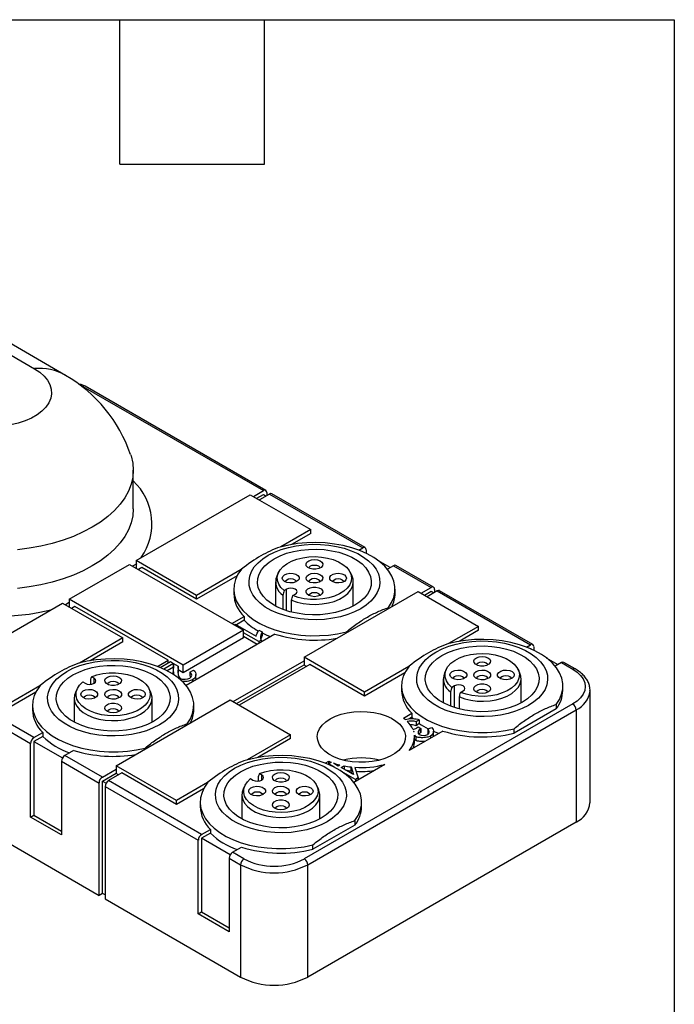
# Model space of a CAD drawing. Header units: millimetres. Extents: x 13 to 546, y 13 to 419.
# Tile 5 of 5: x 477 to 546, y 315 to 419. Entities that reach past the tile are written whole.
import ezdxf

# ---------------------------------------------------------------- set-up
doc = ezdxf.new("R2010")
doc.units = ezdxf.units.MM
doc.header["$LTSCALE"] = 2
doc.linetypes.add('SLD-Solid', pattern=[0])
doc.layers.add('TEXT', color=140, linetype='SLD-Solid', lineweight=25)

msp = doc.modelspace()

# ---------------------------------------------------------------- linework, layer by layer
for p, q in [((469.5, 387.6), (478.67, 382.31)), ((481.95, 381.61), (472.79, 386.9)), ((483.78, 380.44), (502.8, 369.46)), ((503.05, 369.49), (484.03, 380.47)), ((489.07, 367.54), (489.07, 371.63)), ((489.4, 362.09), (501.42, 369.03)), ((501.42, 369.03), (507.79, 365.36)), ((501.74, 368.85), (502.8, 369.46)), ((502.09, 368.65), (502.8, 369.05)), ((503.44, 369.09), (502.38, 368.48)), ((502.8, 369.05), (503.08, 368.89)), ((503.15, 369.26), (503.15, 368.93)), ((503.44, 369.09), (513.27, 363.42)), ((513.52, 363.45), (503.69, 369.12)), ((507.79, 365.36), (504.62, 363.53)), ((507.79, 364.95), (507.79, 365.36)), ((507.79, 364.95), (505.75, 363.78)), ((512.84, 363.18), (513.27, 363.42)), ((513.27, 363.01), (513.26, 363.01)), ((513.33, 362.98), (513.27, 363.01)), ((513.62, 363.22), (513.62, 362.84)), ((482.33, 358.01), (488.69, 361.69)), ((488.69, 361.69), (500.71, 354.75)), ((489.45, 361.75), (488.99, 361.51)), ((489.37, 361.3), (489.4, 361.32)), ((495.76, 358.42), (489.4, 362.09)), ((489.4, 362.09), (489.4, 361.28)), ((490, 361.34), (489.65, 361.14)), ((495.76, 358.01), (490, 361.34)), ((516.16, 361.34), (514.93, 362.05)), ((516.52, 361.54), (515.86, 361.17)), ((516.52, 361.54), (520.48, 359.26)), ((520.73, 359.28), (516.77, 361.57)), ((500.45, 361.13), (495.76, 358.42)), ((500.03, 360.47), (495.76, 358.01)), ((504.39, 360.82), (504.21, 360.44)), ((512.14, 360.44), (511.96, 360.82)), ((504.07, 359.83), (504.07, 357.3)), ((512.27, 357.3), (512.27, 359.83)), ((519.42, 358.64), (520.48, 359.26)), ((495.76, 358.01), (495.76, 358.42)), ((499.67, 359.07), (499.67, 358.6)), ((504.85, 358.44), (504.85, 356.94)), ((505.24, 359.07), (504.98, 358.93)), ((505.24, 356.81), (505.24, 359.07)), ((505.9, 358.39), (506.16, 358.54)), ((507.08, 351.89), (519.1, 358.83)), ((516.67, 358.6), (516.67, 359.07)), ((519.1, 358.83), (525.46, 355.15)), ((519.77, 358.44), (520.48, 358.85)), ((521.11, 358.89), (520.05, 358.28)), ((520.48, 358.85), (520.76, 358.69)), ((520.83, 359.05), (520.83, 358.73)), ((521.11, 358.89), (530.94, 353.22)), ((531.19, 353.24), (521.36, 358.91)), ((469.6, 350.66), (481.62, 357.6)), ((481.62, 357.6), (487.99, 353.93)), ((482.33, 357.67), (481.93, 357.43)), ((482.29, 357.22), (482.33, 357.24)), ((494.35, 351.07), (482.33, 358.01)), ((482.33, 358.01), (482.33, 357.2)), ((482.93, 357.26), (482.58, 357.05)), ((492.76, 351.58), (482.93, 357.26)), ((505.77, 356.66), (505.77, 357.91)), ((515.98, 357.13), (515.98, 357.03)), ((499.48, 355.46), (500.76, 356.2)), ((500.76, 356.2), (500.76, 355.79)), ((499.71, 355.32), (499.83, 355.39)), ((499.83, 355.39), (502.04, 354.11)), ((500.76, 355.79), (499.95, 355.32)), ((525.46, 355.15), (522.3, 353.33)), ((525.46, 354.75), (525.46, 355.15)), ((487.99, 353.93), (483.4, 351.29)), ((487.99, 353.52), (487.99, 353.93)), ((500.71, 354.75), (494.35, 351.07)), ((500.71, 353.93), (494.35, 350.26)), ((504.01, 354.32), (494.65, 348.92)), ((500.71, 353.93), (500.71, 354.75)), ((502.32, 353.55), (500.71, 354.48)), ((502.15, 353.25), (500.71, 354.07)), ((502.32, 354.76), (502.65, 354.56)), ((502.65, 354.56), (502.65, 354.15)), ((511.54, 354.47), (511.54, 354.57)), ((525.46, 354.75), (523.43, 353.57)), ((487.99, 353.52), (484.54, 351.53)), ((502.55, 353.68), (502.32, 353.55)), ((502.32, 353.55), (502.32, 353.35)), ((502.55, 353.68), (502.55, 353.48)), ((530.52, 352.97), (530.94, 353.22)), ((531.3, 353.01), (531.3, 352.64)), ((513.44, 348.22), (507.08, 351.89)), ((507.08, 351.89), (507.08, 351.07)), ((530.94, 352.81), (530.93, 352.8)), ((530.94, 352.81), (531, 352.77)), ((532.61, 351.84), (533.84, 351.13)), ((491.63, 350.93), (492.76, 351.58)), ((491.91, 350.82), (493, 351.45)), ((493.33, 351.25), (492.29, 350.65)), ((493.33, 350.85), (492.67, 350.46)), ((492.76, 351.31), (492.76, 351.58)), ((493, 351.45), (493.33, 351.25)), ((493.33, 351.25), (493.82, 350.97)), ((493.33, 351.25), (493.33, 350.85)), ((493.33, 350.84), (493.33, 351.25)), ((493.33, 350.84), (493.33, 350.85)), ((493.82, 350.96), (493.82, 350.56)), ((494.35, 350.26), (494.35, 351.07)), ((499.62, 347.22), (507.08, 351.52)), ((499.97, 347.01), (507.08, 351.11)), ((507.68, 351.13), (500.25, 346.85)), ((507.33, 350.93), (507.08, 351.07)), ((513.44, 347.81), (507.68, 351.13)), ((518.13, 350.92), (513.44, 348.22)), ((534.2, 351.34), (533.54, 350.96)), ((534.2, 351.34), (535.4, 350.64)), ((535.65, 350.67), (534.45, 351.36)), ((484.95, 349.69), (484.69, 349.83)), ((493.31, 350.35), (493.31, 350.09)), ((493.8, 350.7), (493.8, 350.3)), ((494.35, 350.26), (493.82, 350.56)), ((495.04, 350.34), (495.44, 350.52)), ((495.04, 350.34), (495.04, 349.93)), ((495.68, 349.66), (495.68, 350.07)), ((517.7, 350.27), (513.44, 347.81)), ((522.07, 350.61), (521.89, 350.23)), ((529.81, 350.23), (529.64, 350.61)), ((478.62, 343.42), (468.79, 349.09)), ((479.24, 348.88), (475.97, 346.99)), ((483.77, 349.3), (484.03, 349.15)), ((484.56, 349.5), (484.56, 349.05)), ((484.95, 349.15), (484.95, 349.69)), ((494.7, 348.95), (494.59, 348.94)), ((495.34, 349.52), (495.34, 349.32)), ((517.35, 348.87), (517.35, 348.4)), ((521.75, 349.62), (521.75, 347.09)), ((522.92, 348.87), (522.66, 348.72)), ((522.92, 346.6), (522.92, 348.87)), ((529.95, 347.09), (529.95, 349.62)), ((534.35, 348.4), (534.35, 348.87)), ((468.43, 348.48), (478.26, 342.81)), ((478.81, 348.23), (475.97, 346.58)), ((483.17, 348.57), (483, 348.19)), ((490.92, 348.19), (490.75, 348.57)), ((513.44, 347.81), (513.44, 348.22)), ((522.53, 348.24), (522.53, 346.74)), ((523.45, 346.45), (523.45, 347.71)), ((523.58, 348.19), (523.84, 348.34)), ((537.21, 348.34), (537.22, 348.4)), ((537.22, 336.56), (537.22, 348.4)), ((478.46, 346.83), (478.46, 346.36)), ((482.86, 347.58), (482.86, 345.05)), ((487.28, 340.46), (499.3, 347.4)), ((491.06, 345.05), (491.06, 347.58)), ((495.46, 346.36), (495.46, 346.83)), ((499.3, 347.4), (505.66, 343.73)), ((535.4, 346.97), (507.11, 330.64)), ((533.66, 346.93), (533.66, 346.45)), ((507.47, 330.03), (535.75, 346.36)), ((517.55, 345.48), (518.44, 346)), ((518.44, 346), (518.44, 345.59)), ((533.66, 346.45), (529.22, 343.89)), ((535.75, 346.36), (535.75, 334.52)), ((494.77, 344.88), (494.77, 344.78)), ((518.44, 345.59), (518.12, 345.41)), ((518.61, 345.42), (518.44, 345.59)), ((519.22, 345.31), (518.91, 345.08)), ((518.91, 345.08), (518.91, 344.67)), ((519.22, 344.9), (518.91, 344.67)), ((519.22, 345.31), (519.22, 344.9)), ((478.62, 343.42), (479.55, 343.96)), ((479.55, 343.55), (478.62, 343.01)), ((479.55, 343.96), (479.55, 343.55)), ((505.66, 343.73), (501.08, 341.08)), ((505.66, 343.32), (505.66, 343.73)), ((521.69, 344.12), (518.15, 342.08)), ((518.86, 343.53), (518.86, 343.13)), ((519.12, 344.57), (519.39, 344.37)), ((519.33, 344.34), (519.33, 343.93)), ((519.39, 344.37), (519.39, 343.96)), ((520.13, 344.34), (520.54, 344.5)), ((520.13, 344.34), (520.13, 343.93)), ((520.2, 343.84), (520.13, 343.93)), ((520.42, 343.59), (520.42, 343.38)), ((520.72, 343.69), (520.72, 344.1)), ((529.22, 343.89), (529.22, 344.36)), ((478.26, 335.05), (478.26, 342.81)), ((478.62, 343.01), (478.62, 335.25)), ((478.62, 343.01), (481.62, 341.28)), ((505.66, 343.32), (502.22, 341.33)), ((518.72, 343.09), (518.72, 343.5)), ((482.8, 342.08), (481.87, 341.54)), ((485.83, 339.26), (481.87, 341.54)), ((490.33, 342.22), (490.33, 342.32)), ((481.52, 340.93), (485.48, 338.64)), ((481.52, 340.93), (481.52, 333.17)), ((493.64, 336.79), (487.28, 340.46)), ((487.28, 340.46), (487.28, 339.64)), ((509.31, 340.72), (509.69, 340.95)), ((509.66, 340.65), (509.98, 340.83)), ((510.24, 340.32), (509.66, 340.65)), ((509.66, 340.65), (509.66, 340.58)), ((509.69, 340.66), (509.69, 340.95)), ((510.17, 340.75), (510.69, 340.46)), ((510.69, 340.46), (510.85, 340.55)), ((511.01, 340.27), (511.3, 340.44)), ((511.3, 340.44), (511.3, 340.1)), ((515.59, 340.6), (512.33, 338.71)), ((485.83, 339.26), (487.28, 340.09)), ((485.83, 338.85), (487.28, 339.68)), ((487.88, 339.7), (486.47, 338.89)), ((487.53, 339.5), (487.28, 339.64)), ((493.64, 336.38), (487.88, 339.7)), ((502.62, 339.48), (502.37, 339.63)), ((502.62, 338.95), (502.62, 339.48)), ((512.28, 339.53), (511.01, 340.27)), ((512.49, 339.01), (511.03, 339.86)), ((512.04, 340.33), (512.28, 339.53)), ((512.04, 339.92), (512.04, 340.33)), ((512.13, 339.62), (512.04, 339.92)), ((512.44, 340.29), (512.78, 339.18)), ((485.48, 326.8), (485.48, 338.64)), ((485.83, 327.01), (485.83, 338.85)), ((485.83, 338.85), (486.22, 338.62)), ((496.29, 333.21), (486.47, 338.89)), ((496.92, 338.68), (493.64, 336.79)), ((500.85, 338.37), (500.68, 337.99)), ((501.45, 339.1), (501.7, 338.95)), ((502.24, 339.3), (502.24, 338.84)), ((508.6, 337.99), (508.42, 338.37)), ((512.78, 339.18), (512.49, 339.01)), ((512.49, 339.01), (512.49, 338.81)), ((512.78, 339.18), (512.78, 338.97)), ((486.11, 338.28), (486.11, 326.44)), ((486.11, 338.28), (495.94, 332.6)), ((496.49, 338.02), (493.64, 336.38)), ((500.54, 337.38), (500.54, 334.85)), ((508.74, 334.85), (508.74, 337.38)), ((468.43, 336.64), (485.48, 326.8)), ((493.64, 336.38), (493.64, 336.79)), ((496.14, 336.62), (496.14, 336.15)), ((513.14, 336.15), (513.14, 336.62)), ((478.26, 335.05), (478.62, 335.25)), ((478.62, 335.25), (481.52, 333.58)), ((481.52, 333.17), (478.26, 335.05)), ((535.75, 334.52), (507.47, 318.19)), ((512.44, 334.21), (508.01, 331.65)), ((512.44, 334.68), (512.44, 334.21)), ((496.29, 333.21), (497.23, 333.75)), ((497.23, 333.34), (496.29, 332.81)), ((497.23, 333.75), (497.23, 333.34)), ((495.94, 324.84), (495.94, 332.6)), ((499.3, 331.07), (496.29, 332.81)), ((496.29, 332.81), (496.29, 325.05)), ((508.01, 331.65), (508.01, 332.12)), ((499.55, 331.34), (500.48, 331.87)), ((500.75, 330.64), (499.55, 331.34)), ((499.19, 330.72), (500.4, 330.03)), ((499.19, 330.72), (499.19, 322.97)), ((500.4, 330.03), (500.4, 318.19)), ((507.47, 318.19), (507.47, 330.03)), ((485.83, 327.01), (485.48, 326.8)), ((486.11, 326.84), (485.83, 327.01)), ((486.11, 326.44), (500.4, 318.19)), ((495.94, 324.84), (496.29, 325.05)), ((496.29, 325.05), (499.19, 323.37)), ((499.19, 322.97), (495.94, 324.84))]:
    msp.add_line(p, q)
at = {"flags": 128}
for points in [[(478.67, 382.31), (479.22, 381.94), (479.68, 381.54), (480.05, 381.1), (480.3, 380.64), (480.44, 380.16), (480.47, 379.67), (480.39, 379.19), (480.19, 378.71), (479.88, 378.26), (479.46, 377.84), (478.96, 377.45), (478.36, 377.11), (477.69, 376.81), (476.95, 376.57), (476.17, 376.4), (475.35, 376.28), (474.51, 376.23), (473.67, 376.25), (472.84, 376.33), (472.04, 376.48), (471.28, 376.69), (470.57, 376.95), (469.94, 377.27)], [(483.57, 380.54), (483.63, 380.51), (483.78, 380.44)], [(488.8, 373.26), (488.85, 373.11), (489.02, 372.37), (489.07, 371.63), (489.02, 370.88), (488.85, 370.15), (488.57, 369.42), (488.18, 368.71), (487.69, 368.02), (487.09, 367.36), (486.4, 366.74), (485.62, 366.15), (484.75, 365.6), (483.8, 365.1), (482.77, 364.64), (481.69, 364.24), (480.54, 363.9), (479.35, 363.62), (478.13, 363.39), (476.87, 363.23)], [(489.07, 367.54), (489.02, 366.8), (488.85, 366.06), (488.57, 365.34), (488.18, 364.63), (487.69, 363.94), (487.09, 363.28), (486.4, 362.65), (485.62, 362.06), (484.75, 361.52), (483.8, 361.01), (482.77, 360.56), (481.69, 360.16), (480.54, 359.82), (479.35, 359.53), (478.13, 359.31), (476.87, 359.15)], [(503.3, 362.65), (503.95, 362.98), (504.66, 363.26), (505.43, 363.48), (506.25, 363.65), (507.09, 363.76), (507.96, 363.81), (508.82, 363.79), (509.68, 363.72), (510.51, 363.58), (511.31, 363.38), (512.05, 363.12), (512.74, 362.82), (513.35, 362.46), (513.88, 362.07), (514.32, 361.64), (514.67, 361.18), (514.91, 360.7), (515.04, 360.2), (515.07, 359.7), (514.99, 359.21), (514.8, 358.72), (514.51, 358.25), (514.11, 357.8), (513.63, 357.39), (513.05, 357.01), (512.4, 356.68), (511.69, 356.4), (510.91, 356.17), (510.1, 356), (509.25, 355.89), (508.39, 355.85), (507.52, 355.86), (506.67, 355.94), (505.84, 356.08), (505.04, 356.28), (504.3, 356.53), (503.61, 356.84), (503, 357.19), (502.47, 357.59), (502.03, 358.02), (501.68, 358.48), (501.44, 358.96), (501.3, 359.45), (501.28, 359.95), (501.36, 360.45), (501.55, 360.94), (501.84, 361.41), (502.24, 361.86), (502.72, 362.27), (503.3, 362.65)], [(512.42, 357.38), (511.8, 357.07), (511.11, 356.81), (510.38, 356.61), (509.59, 356.46), (508.79, 356.38), (507.97, 356.37), (507.15, 356.42), (506.36, 356.53), (505.6, 356.7), (504.88, 356.93), (504.23, 357.22), (503.65, 357.55), (503.16, 357.93), (502.76, 358.34), (502.46, 358.78), (502.26, 359.24), (502.18, 359.71), (502.21, 360.18), (502.34, 360.65), (502.59, 361.1), (502.94, 361.53), (503.39, 361.92), (503.93, 362.28), (504.55, 362.59), (505.23, 362.85), (505.97, 363.05), (506.75, 363.19), (507.56, 363.27), (508.38, 363.29), (509.19, 363.24), (509.99, 363.13), (510.75, 362.96), (511.46, 362.73), (512.12, 362.44), (512.7, 362.11), (513.19, 361.73), (513.59, 361.32), (513.89, 360.88), (514.09, 360.42), (514.17, 359.95), (514.14, 359.47), (514, 359.01), (513.76, 358.56), (513.4, 358.13), (512.96, 357.74), (512.42, 357.38)], [(515.98, 357.13), (516.31, 357.66), (516.54, 358.21), (516.66, 358.77), (516.66, 359.34), (516.55, 359.9), (516.33, 360.45), (516.01, 360.98), (515.58, 361.49), (515.05, 361.96), (514.43, 362.4), (513.72, 362.79), (512.95, 363.14), (512.11, 363.43), (511.21, 363.66), (510.28, 363.83), (509.32, 363.94), (508.34, 363.98), (507.37, 363.96), (506.4, 363.87), (505.46, 363.72), (504.55, 363.51)], [(504.98, 358.93), (504.64, 359.26), (504.41, 359.61), (504.28, 359.99), (504.26, 360.38), (504.36, 360.76), (504.57, 361.12), (504.88, 361.46), (505.28, 361.76), (505.77, 362.02), (506.33, 362.23), (506.94, 362.38), (507.59, 362.47), (508.25, 362.5), (508.92, 362.46), (509.56, 362.35), (510.16, 362.19), (510.7, 361.97), (511.17, 361.69), (511.55, 361.38), (511.84, 361.03), (512.02, 360.67), (512.09, 360.28), (512.05, 359.9), (511.89, 359.53), (511.63, 359.17), (511.27, 358.85), (510.82, 358.57), (510.29, 358.33), (509.7, 358.16), (509.07, 358.04), (508.41, 357.98), (507.75, 357.99), (507.1, 358.06), (506.47, 358.2), (505.9, 358.39)], [(508.17, 362.19), (508.5, 362.16), (508.77, 362.06), (508.97, 361.91), (509.06, 361.73), (509.03, 361.54), (508.88, 361.37), (508.64, 361.24), (508.34, 361.18), (508.01, 361.18), (507.71, 361.24), (507.47, 361.37), (507.32, 361.54), (507.29, 361.73), (507.38, 361.91), (507.58, 362.06), (507.85, 362.16), (508.17, 362.19)], [(507.58, 361.3), (507.62, 361.4), (507.75, 361.52), (507.94, 361.59), (508.17, 361.62)], [(508.17, 361.62), (508.4, 361.59), (508.6, 361.52), (508.73, 361.4), (508.77, 361.3)], [(500.49, 361.17), (500.12, 360.64), (499.86, 360.1), (499.71, 359.54), (499.68, 358.98), (499.75, 358.41), (499.94, 357.86), (500.24, 357.32), (500.64, 356.81), (501.14, 356.32), (501.73, 355.87), (502.41, 355.47), (503.17, 355.11), (503.99, 354.8), (504.87, 354.55), (505.8, 354.36), (506.75, 354.24), (507.72, 354.17), (508.7, 354.18), (509.67, 354.24), (510.62, 354.38), (511.54, 354.57)], [(504.79, 360.24), (504.85, 360.42), (505.02, 360.58), (505.28, 360.7), (505.59, 360.75), (505.92, 360.73), (506.21, 360.65), (506.43, 360.51), (506.55, 360.33), (506.55, 360.14), (506.43, 359.97), (506.21, 359.83), (505.92, 359.74), (505.59, 359.73), (505.28, 359.78), (505.02, 359.89), (504.85, 360.05), (504.79, 360.24)], [(505.08, 359.86), (505.12, 359.96), (505.25, 360.07), (505.44, 360.15), (505.67, 360.18), (505.9, 360.15), (506.1, 360.07), (506.23, 359.96), (506.27, 359.86)], [(505.77, 357.91), (506.35, 357.71), (506.98, 357.56), (507.65, 357.48), (508.32, 357.46), (509, 357.51), (509.65, 357.62), (510.26, 357.79), (510.81, 358.02), (511.29, 358.29), (511.69, 358.61), (511.99, 358.96), (512.19, 359.34), (512.27, 359.73), (512.24, 360.12), (512.14, 360.44)], [(507.55, 360.6), (507.82, 360.71), (508.13, 360.75), (508.46, 360.72), (508.74, 360.63), (508.95, 360.49), (509.05, 360.31), (509.04, 360.12), (508.91, 359.95), (508.68, 359.81), (508.38, 359.74), (508.05, 359.73), (507.74, 359.79), (507.49, 359.91), (507.33, 360.07), (507.29, 360.26), (507.36, 360.44), (507.55, 360.6)], [(508.77, 359.86), (508.73, 359.96), (508.6, 360.07), (508.4, 360.15), (508.17, 360.18), (507.94, 360.15), (507.75, 360.07)], [(511.56, 360.24), (511.5, 360.05), (511.33, 359.89), (511.07, 359.78), (510.76, 359.73), (510.43, 359.74), (510.14, 359.83), (509.92, 359.97), (509.8, 360.14), (509.8, 360.33), (509.92, 360.51), (510.14, 360.65), (510.43, 360.73), (510.76, 360.75), (511.07, 360.7), (511.33, 360.58), (511.5, 360.42), (511.56, 360.24)], [(510.08, 359.86), (510.12, 359.96), (510.25, 360.07), (510.44, 360.15), (510.67, 360.18), (510.9, 360.15), (511.1, 360.07), (511.23, 359.96), (511.27, 359.86)], [(506.16, 358.54), (506.3, 358.66), (506.35, 358.81), (506.3, 358.95), (506.16, 359.07), (505.95, 359.16), (505.7, 359.18), (505.45, 359.16), (505.24, 359.07)], [(508.17, 358.28), (507.85, 358.32), (507.58, 358.41), (507.38, 358.57), (507.29, 358.75), (507.32, 358.93), (507.47, 359.1), (507.71, 359.23), (508.01, 359.3), (508.34, 359.3), (508.64, 359.23), (508.88, 359.1), (509.03, 358.93), (509.06, 358.75), (508.97, 358.57), (508.77, 358.41), (508.5, 358.32), (508.17, 358.28)], [(507.75, 360.07), (507.62, 359.96), (507.58, 359.86)], [(507.58, 358.41), (507.62, 358.52), (507.75, 358.63), (507.94, 358.71), (508.17, 358.73), (508.4, 358.71), (508.6, 358.63), (508.73, 358.52), (508.77, 358.41)], [(520.97, 352.44), (521.62, 352.77), (522.34, 353.05), (523.11, 353.28), (523.93, 353.45), (524.77, 353.56), (525.64, 353.61), (526.5, 353.59), (527.36, 353.51), (528.19, 353.37), (528.98, 353.17), (529.73, 352.92), (530.41, 352.61), (531.03, 352.26), (531.56, 351.86), (532, 351.43), (532.34, 350.97), (532.59, 350.49), (532.72, 350), (532.75, 349.5), (532.67, 349), (532.48, 348.51), (532.18, 348.04), (531.79, 347.6), (531.3, 347.18), (530.73, 346.81), (530.08, 346.48), (529.36, 346.2), (528.59, 345.97), (527.78, 345.8), (526.93, 345.69), (526.07, 345.64), (525.2, 345.66), (524.35, 345.74), (523.51, 345.88), (522.72, 346.07), (521.97, 346.33), (521.29, 346.64), (520.68, 346.99), (520.15, 347.38), (519.7, 347.82), (519.36, 348.27), (519.12, 348.75), (518.98, 349.25), (518.96, 349.75), (519.04, 350.25), (519.23, 350.74), (519.52, 351.21), (519.91, 351.65), (520.4, 352.07), (520.97, 352.44)], [(530.09, 347.17), (529.48, 346.86), (528.79, 346.6), (528.05, 346.4), (527.27, 346.26), (526.47, 346.18), (525.65, 346.16), (524.83, 346.21), (524.04, 346.32), (523.28, 346.5), (522.56, 346.73), (521.91, 347.01), (521.33, 347.35), (520.83, 347.72), (520.43, 348.14), (520.13, 348.58), (519.94, 349.04), (519.86, 349.51), (519.88, 349.98), (520.02, 350.44), (520.27, 350.89), (520.62, 351.32), (521.07, 351.72), (521.61, 352.07), (522.23, 352.38), (522.91, 352.64), (523.65, 352.85), (524.43, 352.99), (525.24, 353.07), (526.06, 353.09), (526.87, 353.04), (527.67, 352.93), (528.43, 352.75), (529.14, 352.52), (529.8, 352.23), (530.37, 351.9), (530.87, 351.52), (531.27, 351.11), (531.57, 350.67), (531.76, 350.21), (531.85, 349.74), (531.82, 349.27), (531.68, 348.8), (531.43, 348.35), (531.08, 347.93), (530.63, 347.53), (530.09, 347.17)], [(533.66, 346.93), (533.99, 347.46), (534.22, 348.01), (534.34, 348.57), (534.34, 349.13), (534.23, 349.69), (534.01, 350.24), (533.68, 350.78), (533.25, 351.28), (532.72, 351.76), (532.1, 352.19), (531.4, 352.59), (530.62, 352.93), (529.78, 353.22), (528.89, 353.45), (527.96, 353.62), (527, 353.73), (526.02, 353.78), (525.04, 353.75), (524.08, 353.67), (523.13, 353.52), (522.23, 353.31)], [(522.66, 348.72), (522.32, 349.05), (522.09, 349.41), (521.96, 349.79), (521.94, 350.17), (522.04, 350.55), (522.25, 350.92), (522.56, 351.26), (522.96, 351.56), (523.45, 351.82), (524.01, 352.03), (524.62, 352.18), (525.27, 352.27), (525.93, 352.29), (526.59, 352.25), (527.23, 352.15), (527.83, 351.98), (528.38, 351.76), (528.85, 351.49), (529.23, 351.18), (529.52, 350.83), (529.7, 350.46), (529.77, 350.08), (529.73, 349.7), (529.57, 349.32), (529.31, 348.97), (528.95, 348.65), (528.5, 348.36), (527.97, 348.13), (527.38, 347.95), (526.75, 347.83), (526.09, 347.77), (525.43, 347.78), (524.77, 347.86), (524.15, 347.99), (523.58, 348.19)], [(525.85, 351.99), (526.17, 351.95), (526.45, 351.85), (526.65, 351.7), (526.74, 351.52), (526.71, 351.33), (526.56, 351.17), (526.32, 351.04), (526.02, 350.97), (525.69, 350.97), (525.38, 351.04), (525.14, 351.17), (525, 351.33), (524.97, 351.52), (525.06, 351.7), (525.25, 351.85), (525.53, 351.95), (525.85, 351.99)], [(482.08, 350.4), (482.73, 350.73), (483.45, 351.01), (484.22, 351.24), (485.04, 351.41), (485.88, 351.52), (486.74, 351.56), (487.61, 351.55), (488.47, 351.47), (489.3, 351.33), (490.09, 351.13), (490.84, 350.88), (491.52, 350.57), (492.14, 350.22), (492.67, 349.82), (493.11, 349.39), (493.45, 348.93), (493.69, 348.45), (493.83, 347.96), (493.86, 347.46), (493.78, 346.96), (493.59, 346.47), (493.29, 346), (492.9, 345.56), (492.41, 345.14), (491.84, 344.77), (491.19, 344.44), (490.47, 344.15), (489.7, 343.93), (488.89, 343.76), (488.04, 343.65), (487.18, 343.6), (486.31, 343.62), (485.46, 343.7), (484.62, 343.84), (483.83, 344.03), (483.08, 344.29), (482.4, 344.59), (481.79, 344.95), (481.25, 345.34), (480.81, 345.77), (480.47, 346.23), (480.23, 346.71), (480.09, 347.21), (480.06, 347.71), (480.15, 348.21), (480.34, 348.69), (480.63, 349.16), (481.02, 349.61), (481.51, 350.02), (482.08, 350.4)], [(491.2, 345.13), (490.59, 344.82), (489.9, 344.56), (489.16, 344.36), (488.38, 344.22), (487.57, 344.14), (486.76, 344.12), (485.94, 344.17), (485.15, 344.28), (484.38, 344.45), (483.67, 344.69), (483.02, 344.97), (482.44, 345.31), (481.94, 345.68), (481.54, 346.1), (481.24, 346.53), (481.05, 346.99), (480.96, 347.46), (480.99, 347.94), (481.13, 348.4), (481.38, 348.85), (481.73, 349.28), (482.18, 349.68), (482.72, 350.03), (483.34, 350.34), (484.02, 350.6), (484.76, 350.81), (485.54, 350.95), (486.35, 351.03), (487.17, 351.04), (487.98, 351), (488.78, 350.88), (489.54, 350.71), (490.25, 350.48), (490.9, 350.19), (491.48, 349.86), (491.98, 349.48), (492.38, 349.07), (492.68, 348.63), (492.87, 348.17), (492.96, 347.7), (492.93, 347.23), (492.79, 346.76), (492.54, 346.31), (492.19, 345.89), (491.74, 345.49), (491.2, 345.13)], [(494.77, 344.88), (495.1, 345.41), (495.33, 345.96), (495.44, 346.53), (495.45, 347.09), (495.34, 347.65), (495.12, 348.2), (494.79, 348.73), (494.36, 349.24), (493.83, 349.72), (493.21, 350.15), (492.51, 350.55), (491.73, 350.89), (490.89, 351.18), (490, 351.41), (489.07, 351.58), (488.11, 351.69), (487.13, 351.73), (486.15, 351.71), (485.19, 351.63), (484.24, 351.48), (483.34, 351.27)], [(518.16, 350.96), (517.8, 350.44), (517.54, 349.89), (517.39, 349.34), (517.35, 348.77), (517.43, 348.21), (517.62, 347.65), (517.91, 347.12), (518.32, 346.6), (518.82, 346.12), (519.41, 345.67), (520.09, 345.26), (520.85, 344.9), (521.67, 344.6), (522.55, 344.35), (523.47, 344.16), (524.43, 344.03), (525.4, 343.97), (526.38, 343.97), (527.35, 344.04), (528.3, 344.17), (529.22, 344.36)], [(525.25, 351.1), (525.3, 351.2), (525.43, 351.31), (525.62, 351.39), (525.85, 351.41)], [(525.85, 351.41), (526.08, 351.39), (526.28, 351.31), (526.41, 351.2), (526.45, 351.1)], [(484.69, 349.83), (485.26, 350.03), (485.88, 350.17), (486.54, 350.24), (487.2, 350.25), (487.86, 350.19), (488.49, 350.07), (489.08, 349.89), (489.61, 349.66), (490.06, 349.38), (490.42, 349.05), (490.68, 348.7), (490.84, 348.33), (490.88, 347.94), (490.81, 347.56), (490.63, 347.19), (490.34, 346.85), (489.96, 346.53), (489.49, 346.26), (488.94, 346.04), (488.34, 345.87), (487.7, 345.77), (487.04, 345.73), (486.38, 345.75), (485.73, 345.84), (485.12, 345.99), (484.56, 346.2), (484.07, 346.46), (483.67, 346.77), (483.35, 347.11), (483.15, 347.47), (483.05, 347.85), (483.07, 348.24), (483.19, 348.61), (483.43, 348.97), (483.77, 349.3)], [(486.96, 349.95), (487.28, 349.91), (487.56, 349.81), (487.76, 349.66), (487.85, 349.48), (487.82, 349.29), (487.67, 349.13), (487.43, 349), (487.12, 348.93), (486.8, 348.93), (486.49, 349), (486.25, 349.13), (486.11, 349.29), (486.08, 349.48), (486.17, 349.66), (486.36, 349.81), (486.64, 349.91), (486.96, 349.95)], [(522.46, 350.03), (522.52, 350.22), (522.7, 350.38), (522.96, 350.49), (523.27, 350.54), (523.6, 350.53), (523.89, 350.44), (524.11, 350.3), (524.23, 350.13), (524.23, 349.94), (524.11, 349.76), (523.89, 349.62), (523.6, 349.54), (523.27, 349.52), (522.96, 349.57), (522.7, 349.69), (522.52, 349.85), (522.46, 350.03)], [(522.75, 349.65), (522.8, 349.76), (522.93, 349.87), (523.12, 349.94), (523.35, 349.97), (523.58, 349.94), (523.78, 349.87), (523.91, 349.76), (523.95, 349.65)], [(523.45, 347.71), (524.03, 347.5), (524.66, 347.36), (525.32, 347.28), (526, 347.26), (526.68, 347.31), (527.33, 347.42), (527.94, 347.59), (528.49, 347.81), (528.97, 348.09), (529.37, 348.41), (529.67, 348.76), (529.86, 349.13), (529.95, 349.52), (529.92, 349.91), (529.81, 350.23)], [(525.22, 350.39), (525.49, 350.5), (525.81, 350.54), (526.13, 350.52), (526.42, 350.43), (526.63, 350.28), (526.73, 350.1), (526.72, 349.91), (526.58, 349.74), (526.35, 349.61), (526.06, 349.53), (525.73, 349.52), (525.42, 349.58), (525.17, 349.7), (525.01, 349.87), (524.96, 350.06), (525.04, 350.24), (525.22, 350.39)], [(525.43, 349.87), (525.3, 349.76), (525.25, 349.65)], [(526.45, 349.65), (526.41, 349.76), (526.28, 349.87), (526.08, 349.94), (525.85, 349.97), (525.62, 349.94), (525.43, 349.87)], [(529.24, 350.03), (529.18, 349.85), (529.01, 349.69), (528.75, 349.57), (528.43, 349.52), (528.11, 349.54), (527.82, 349.62), (527.6, 349.76), (527.48, 349.94), (527.48, 350.13), (527.6, 350.3), (527.82, 350.44), (528.11, 350.53), (528.43, 350.54), (528.75, 350.49), (529.01, 350.38), (529.18, 350.22), (529.24, 350.03)], [(527.75, 349.65), (527.8, 349.76), (527.93, 349.87), (528.12, 349.94), (528.35, 349.97), (528.58, 349.94), (528.78, 349.87), (528.91, 349.76), (528.95, 349.65)], [(535.4, 350.64), (535.86, 350.33), (536.23, 349.99), (536.5, 349.61), (536.66, 349.21), (536.72, 348.81), (536.66, 348.4), (536.5, 348), (536.23, 347.63), (535.86, 347.28), (535.4, 346.97)], [(479.27, 348.92), (478.91, 348.4), (478.65, 347.85), (478.5, 347.29), (478.46, 346.73), (478.54, 346.17), (478.73, 345.61), (479.02, 345.07), (479.42, 344.56), (479.93, 344.07), (480.52, 343.63), (481.2, 343.22), (481.96, 342.86), (482.78, 342.56), (483.66, 342.31), (484.58, 342.12), (485.54, 341.99), (486.51, 341.93), (487.49, 341.93), (488.46, 342), (489.41, 342.13), (490.33, 342.32)], [(484.03, 349.15), (484.24, 349.07), (484.49, 349.04), (484.73, 349.07), (484.95, 349.15), (485.09, 349.28), (485.14, 349.42), (485.09, 349.56), (484.95, 349.69)], [(486.36, 349.05), (486.41, 349.16), (486.54, 349.27), (486.73, 349.35), (486.96, 349.37)], [(486.96, 349.37), (487.19, 349.35), (487.39, 349.27), (487.52, 349.16), (487.56, 349.05)], [(523.84, 348.34), (523.98, 348.46), (524.03, 348.6), (523.98, 348.75), (523.84, 348.87), (523.63, 348.95), (523.38, 348.98), (523.13, 348.95), (522.92, 348.87)], [(525.85, 348.08), (525.53, 348.11), (525.25, 348.21), (525.06, 348.36), (524.97, 348.54), (525, 348.73), (525.14, 348.9), (525.38, 349.02), (525.69, 349.09), (526.02, 349.09), (526.32, 349.02), (526.56, 348.9), (526.71, 348.73), (526.74, 348.54), (526.65, 348.36), (526.45, 348.21), (526.17, 348.11), (525.85, 348.08)], [(483, 348.19), (482.9, 347.89), (482.86, 347.5), (482.94, 347.11), (483.14, 346.73), (483.43, 346.38), (483.82, 346.06), (484.3, 345.78), (484.85, 345.55), (485.46, 345.38), (486.11, 345.27), (486.78, 345.22), (487.46, 345.23), (488.13, 345.31), (488.76, 345.46), (489.34, 345.66), (489.86, 345.91), (490.3, 346.21), (490.65, 346.54), (490.89, 346.91), (491.03, 347.29), (491.06, 347.68), (490.97, 348.07), (490.92, 348.19)], [(483.57, 347.99), (483.63, 348.18), (483.8, 348.34), (484.06, 348.45), (484.38, 348.5), (484.7, 348.48), (485, 348.4), (485.22, 348.26), (485.33, 348.09), (485.33, 347.9), (485.22, 347.72), (485, 347.58), (484.7, 347.5), (484.38, 347.48), (484.06, 347.53), (483.8, 347.65), (483.63, 347.81), (483.57, 347.99)], [(483.86, 347.61), (483.91, 347.72), (484.04, 347.83), (484.23, 347.9), (484.46, 347.93), (484.69, 347.9), (484.89, 347.83), (485.02, 347.72), (485.06, 347.61)], [(486.33, 348.35), (486.6, 348.46), (486.92, 348.5), (487.24, 348.48), (487.53, 348.39), (487.74, 348.24), (487.84, 348.06), (487.83, 347.87), (487.69, 347.7), (487.46, 347.57), (487.16, 347.49), (486.84, 347.48), (486.53, 347.54), (486.28, 347.66), (486.12, 347.83), (486.07, 348.01), (486.15, 348.2), (486.33, 348.35)], [(486.54, 347.83), (486.41, 347.72), (486.36, 347.61)], [(487.56, 347.61), (487.52, 347.72), (487.39, 347.83), (487.19, 347.9), (486.96, 347.93), (486.73, 347.9), (486.54, 347.83)], [(490.35, 347.99), (490.29, 347.81), (490.12, 347.65), (489.86, 347.53), (489.54, 347.48), (489.22, 347.5), (488.93, 347.58), (488.71, 347.72), (488.59, 347.9), (488.59, 348.09), (488.71, 348.26), (488.93, 348.4), (489.22, 348.48), (489.54, 348.5), (489.86, 348.45), (490.12, 348.34), (490.29, 348.18), (490.35, 347.99)], [(488.86, 347.61), (488.91, 347.72), (489.04, 347.83), (489.23, 347.9), (489.46, 347.93), (489.69, 347.9), (489.89, 347.83), (490.02, 347.72), (490.06, 347.61)], [(525.25, 348.21), (525.3, 348.31), (525.43, 348.43), (525.62, 348.5), (525.85, 348.53), (526.08, 348.5), (526.28, 348.43), (526.41, 348.31), (526.45, 348.21)], [(486.96, 346.03), (486.64, 346.07), (486.36, 346.17), (486.17, 346.32), (486.08, 346.5), (486.11, 346.69), (486.25, 346.86), (486.49, 346.98), (486.8, 347.05), (487.12, 347.05), (487.43, 346.98), (487.67, 346.86), (487.82, 346.69), (487.85, 346.5), (487.76, 346.32), (487.56, 346.17), (487.28, 346.07), (486.96, 346.03)], [(486.36, 346.17), (486.41, 346.27), (486.54, 346.38), (486.73, 346.46), (486.96, 346.49), (487.19, 346.46), (487.39, 346.38), (487.52, 346.27), (487.56, 346.17)], [(509.84, 345.4), (510.38, 345.67), (510.98, 345.88), (511.64, 346.04), (512.33, 346.15), (513.03, 346.18), (513.75, 346.16), (514.44, 346.07), (515.11, 345.93), (515.73, 345.73), (516.28, 345.47), (516.77, 345.17), (517.17, 344.83), (517.47, 344.46), (517.67, 344.06), (517.77, 343.65), (517.75, 343.24), (517.63, 342.84), (517.4, 342.45), (517.07, 342.08), (516.65, 341.75), (516.15, 341.46), (515.58, 341.22), (514.94, 341.03), (514.27, 340.9), (513.57, 340.83), (512.86, 340.82), (512.15, 340.88), (511.47, 340.99), (510.82, 341.17), (510.23, 341.4), (509.71, 341.68), (509.27, 342), (508.92, 342.36), (508.66, 342.74), (508.52, 343.14), (508.47, 343.55), (508.54, 343.96), (508.72, 344.36), (509, 344.74), (509.37, 345.09), (509.84, 345.4)], [(521.25, 343.86), (521.19, 343.89), (520.72, 344.08)], [(512.44, 334.68), (512.78, 335.21), (513.01, 335.76), (513.12, 336.32), (513.13, 336.88), (513.02, 337.45), (512.8, 338), (512.47, 338.53), (512.04, 339.04), (511.51, 339.51), (510.89, 339.95), (510.19, 340.34), (509.41, 340.68), (508.57, 340.97), (507.68, 341.21), (506.75, 341.38), (505.78, 341.49), (504.81, 341.53), (503.83, 341.51), (502.86, 341.42), (501.92, 341.27), (501.01, 341.06)], [(499.76, 340.19), (500.41, 340.53), (501.13, 340.81), (501.9, 341.03), (502.71, 341.2), (503.56, 341.31), (504.42, 341.36), (505.29, 341.34), (506.14, 341.27), (506.98, 341.13), (507.77, 340.93), (508.52, 340.67), (509.2, 340.37), (509.81, 340.01), (510.35, 339.62), (510.79, 339.19), (511.13, 338.73), (511.37, 338.25), (511.51, 337.75), (511.54, 337.25), (511.45, 336.75), (511.26, 336.27), (510.97, 335.8), (510.58, 335.35), (510.09, 334.94), (509.52, 334.56), (508.87, 334.23), (508.15, 333.95), (507.38, 333.72), (506.56, 333.55), (505.72, 333.44), (504.86, 333.4), (503.99, 333.41), (503.13, 333.49), (502.3, 333.63), (501.51, 333.83), (500.76, 334.08), (500.08, 334.39), (499.46, 334.74), (498.93, 335.14), (498.49, 335.57), (498.15, 336.03), (497.9, 336.51), (497.77, 337), (497.74, 337.5), (497.82, 338), (498.01, 338.49), (498.31, 338.96), (498.7, 339.41), (499.19, 339.82), (499.76, 340.19)], [(508.88, 334.93), (508.26, 334.62), (507.58, 334.36), (506.84, 334.16), (506.06, 334.01), (505.25, 333.93), (504.43, 333.92), (503.62, 333.96), (502.82, 334.08), (502.06, 334.25), (501.35, 334.48), (500.7, 334.77), (500.12, 335.1), (499.62, 335.48), (499.22, 335.89), (498.92, 336.33), (498.73, 336.79), (498.64, 337.26), (498.67, 337.73), (498.81, 338.2), (499.06, 338.65), (499.41, 339.08), (499.86, 339.47), (500.4, 339.83), (501.01, 340.14), (501.7, 340.4), (502.44, 340.6), (503.22, 340.74), (504.03, 340.82), (504.84, 340.84), (505.66, 340.79), (506.45, 340.68), (507.22, 340.51), (507.93, 340.27), (508.58, 339.99), (509.16, 339.65), (509.66, 339.28), (510.06, 338.87), (510.36, 338.43), (510.55, 337.97), (510.64, 337.5), (510.61, 337.02), (510.47, 336.56), (510.22, 336.11), (509.87, 335.68), (509.42, 335.28), (508.88, 334.93)], [(502.37, 339.63), (502.94, 339.82), (503.56, 339.96), (504.21, 340.03), (504.88, 340.04), (505.54, 339.99), (506.17, 339.87), (506.76, 339.69), (507.28, 339.45), (507.73, 339.17), (508.1, 338.85), (508.36, 338.5), (508.51, 338.12), (508.56, 337.74), (508.49, 337.36), (508.3, 336.99), (508.02, 336.64), (507.63, 336.33), (507.16, 336.06), (506.62, 335.83), (506.02, 335.67), (505.38, 335.57), (504.72, 335.52), (504.05, 335.55), (503.41, 335.64), (502.8, 335.79), (502.24, 336), (501.75, 336.26), (501.34, 336.56), (501.03, 336.9), (500.82, 337.27), (500.73, 337.65), (500.74, 338.03), (500.87, 338.41), (501.11, 338.77), (501.45, 339.1)], [(501.7, 338.95), (501.92, 338.87), (502.16, 338.84), (502.41, 338.87), (502.62, 338.95), (502.76, 339.07), (502.81, 339.21), (502.76, 339.36), (502.62, 339.48)], [(504.64, 339.74), (504.96, 339.71), (505.24, 339.61), (505.43, 339.46), (505.52, 339.28), (505.49, 339.09), (505.35, 338.92), (505.11, 338.79), (504.8, 338.73), (504.48, 338.73), (504.17, 338.79), (503.93, 338.92), (503.78, 339.09), (503.75, 339.28), (503.84, 339.46), (504.04, 339.61), (504.32, 339.71), (504.64, 339.74)], [(496.95, 338.72), (496.59, 338.19), (496.33, 337.65), (496.18, 337.09), (496.14, 336.53), (496.22, 335.96), (496.4, 335.41), (496.7, 334.87), (497.1, 334.35), (497.6, 333.87), (498.2, 333.42), (498.88, 333.01), (499.64, 332.66), (500.46, 332.35), (501.34, 332.1), (502.26, 331.91), (503.21, 331.79), (504.19, 331.72), (505.16, 331.73), (506.14, 331.79), (507.09, 331.92), (508.01, 332.12)], [(504.04, 338.85), (504.08, 338.95), (504.21, 339.07), (504.41, 339.14), (504.64, 339.17)], [(504.64, 339.17), (504.87, 339.14), (505.06, 339.07), (505.19, 338.95), (505.24, 338.85)], [(500.68, 337.99), (500.57, 337.68), (500.54, 337.29), (500.62, 336.9), (500.81, 336.53), (501.11, 336.17), (501.5, 335.85), (501.98, 335.58), (502.53, 335.35), (503.14, 335.17), (503.79, 335.06), (504.46, 335.01), (505.14, 335.03), (505.8, 335.11), (506.44, 335.25), (507.02, 335.45), (507.54, 335.7), (507.98, 336), (508.32, 336.34), (508.57, 336.7), (508.71, 337.09), (508.73, 337.48), (508.65, 337.87), (508.6, 337.99)], [(501.25, 337.79), (501.31, 337.97), (501.48, 338.13), (501.74, 338.25), (502.06, 338.3), (502.38, 338.28), (502.67, 338.2), (502.89, 338.06), (503.01, 337.88), (503.01, 337.69), (502.89, 337.52), (502.67, 337.38), (502.38, 337.29), (502.06, 337.28), (501.74, 337.33), (501.48, 337.44), (501.31, 337.6), (501.25, 337.79)], [(501.54, 337.41), (501.58, 337.51), (501.71, 337.62), (501.91, 337.7), (502.14, 337.72), (502.37, 337.7), (502.56, 337.62), (502.69, 337.51), (502.74, 337.41)], [(504.01, 338.15), (504.28, 338.26), (504.6, 338.3), (504.92, 338.27), (505.21, 338.18), (505.41, 338.04), (505.52, 337.86), (505.5, 337.67), (505.37, 337.5), (505.14, 337.36), (504.84, 337.29), (504.52, 337.28), (504.21, 337.34), (503.96, 337.46), (503.8, 337.62), (503.75, 337.81), (503.83, 337.99), (504.01, 338.15)], [(504.21, 337.62), (504.08, 337.51), (504.04, 337.41)], [(505.24, 337.41), (505.19, 337.51), (505.06, 337.62), (504.87, 337.7), (504.64, 337.72), (504.41, 337.7), (504.21, 337.62)], [(508.03, 337.79), (507.97, 337.6), (507.8, 337.44), (507.53, 337.33), (507.22, 337.28), (506.9, 337.29), (506.6, 337.38), (506.38, 337.52), (506.27, 337.69), (506.27, 337.88), (506.38, 338.06), (506.6, 338.2), (506.9, 338.28), (507.22, 338.3), (507.53, 338.25), (507.8, 338.13), (507.97, 337.97), (508.03, 337.79)], [(506.54, 337.41), (506.58, 337.51), (506.71, 337.62), (506.91, 337.7), (507.14, 337.72), (507.37, 337.7), (507.56, 337.62), (507.69, 337.51), (507.74, 337.41)], [(504.64, 335.83), (504.32, 335.86), (504.04, 335.96), (503.84, 336.11), (503.75, 336.3), (503.78, 336.48), (503.93, 336.65), (504.17, 336.78), (504.48, 336.85), (504.8, 336.85), (505.11, 336.78), (505.35, 336.65), (505.49, 336.48), (505.52, 336.3), (505.43, 336.11), (505.24, 335.96), (504.96, 335.86), (504.64, 335.83)], [(504.04, 335.96), (504.08, 336.07), (504.21, 336.18), (504.41, 336.25), (504.64, 336.28), (504.87, 336.25), (505.06, 336.18), (505.19, 336.07), (505.24, 335.96)]]:
    msp.add_lwpolyline(points, dxfattribs=at)
for centre, radius, start, end in [((479.18, 376.65), 5.69, 60.7955, 95.1369), ((474.3, 368.36), 15.3, 18.6737, 60.0027), ((483.93, 380.24), 0.251, 65.6929, 125.6176), ((484.81, 365.95), 6.23, 325.2857, 46.814), ((502.94, 369.29), 0.218, 350.786, 129.2033), ((503.58, 368.89), 0.251, 65.6929, 125.6176), ((513.4, 363.25), 0.218, 350.786, 129.2033), ((516.66, 361.34), 0.251, 65.6929, 125.6176), ((505.73, 359.82), 1.64, 157.9073, 237.6372), ((520.62, 359.09), 0.218, 350.786, 129.2033), ((474.39, 382.47), 26.28, 242.9718, 283.1961), ((503.13, 358.72), 3.46, 181.9483, 226.7776), ((513.66, 358.62), 3.02, 332.6086, 359.6625), ((521.26, 358.69), 0.251, 65.6929, 125.6176), ((505.41, 360.44), 6.57, 224.9604, 241.2677), ((507.01, 363.35), 9.9, 243.8729, 249.6602), ((508.19, 367.83), 14.13, 252.817, 279.6088), ((531.08, 353.05), 0.218, 350.786, 129.2033), ((534.34, 351.13), 0.251, 65.6929, 125.6176), ((523.41, 349.62), 1.64, 157.9073, 237.6372), ((535.54, 350.45), 0.24, 64.0423, 127.2535), ((520.81, 348.52), 3.46, 181.9483, 226.7776), ((531.13, 348.45), 3.22, 321.5989, 359.023), ((534.72, 348.65), 2.52, 294.2345, 352.837), ((534.98, 346.32), 0.768, 2.6055, 57.3945), ((481.92, 346.48), 3.46, 181.9483, 226.7776), ((492.44, 346.38), 3.02, 332.6086, 359.6625), ((515.09, 342.17), 4.13, 50.0897, 53.3869), ((516.05, 343.15), 2.75, 24.9352, 46.2598), ((523.66, 351.13), 7.63, 234.3616, 242.6296), ((484.9, 349.11), 7.72, 226.1388, 250.8116), ((516.57, 343.54), 2.15, 317.3304, 3.6201), ((516.69, 343.47), 2.03, 16.1568, 17.4316), ((525.86, 357.58), 14.09, 252.7833, 283.7755), ((479.03, 342.77), 0.768, 122.6055, 177.3945), ((516.76, 343.1), 1.97, 336.2689, 359.7235), ((482.28, 340.89), 0.768, 122.6055, 177.3945), ((486.98, 355.58), 14.13, 252.817, 279.6088), ((512.37, 346.92), 6.55, 245.8809, 248.6012), ((512.74, 347.96), 7.65, 250.3825, 255.6441), ((513.12, 333.55), 7.74, 75.7741, 104.2259), ((513.06, 349.31), 9.04, 258.8129, 263.5004), ((513.13, 349.55), 9.28, 265.745, 285.3864), ((513.07, 348.96), 9.1, 259.9091, 263.4936), ((513.12, 349.43), 9.57, 266.6593, 278.1316), ((486.24, 338.61), 0.768, 122.6055, 177.3945), ((486.88, 338.24), 0.768, 122.6055, 177.3945), ((534.73, 336.79), 2.49, 294.0743, 354.6056), ((499.59, 336.27), 3.46, 181.9483, 226.7776), ((509.92, 336.21), 3.22, 321.5989, 359.023), ((496.71, 332.57), 0.768, 122.6055, 177.3945), ((502.57, 338.91), 7.72, 226.1388, 250.8116), ((499.96, 330.69), 0.768, 122.6055, 177.3945), ((504.65, 345.34), 14.09, 252.7833, 283.7755), ((501.16, 329.99), 0.768, 122.6055, 177.3945), ((503.93, 336.73), 6.87, 242.391, 297.609), ((506.7, 329.99), 0.768, 2.6055, 57.3945), ((503.93, 336.79), 7.63, 242.391, 297.609), ((503.93, 324.95), 7.63, 242.391, 297.609)]:
    msp.add_arc(centre, radius, start, end)
for centre, major_axis, ratio, start_param, end_param in [((493.55, 351.03), (-0.032, 0.69), 0.395157, 4.203365, 4.605729), ((493.55, 350.62), (-0.032, 0.69), 0.395157, 4.203365, 4.605729), ((517.69, 344.45), (1.15, -0.22), 0.316329, 5.726598, 5.789306), ((519.18, 343.68), (0.478, -0.44), 0.587999, 3.241685, 3.400443), ((518.93, 343.88), (-0.138, 0.374), 0.716042, 1.88947, 2.431885)]:
    msp.add_ellipse(centre, major_axis=major_axis, ratio=ratio, start_param=start_param, end_param=end_param)
for points, knots in [([(484.03, 380.47), (483.97, 380.5), (483.81, 380.58), (483.55, 380.66), (483.35, 380.68), (483.28, 380.69)], [0, 0, 0, 0, 0.268186, 0.733761, 1, 1, 1, 1]), ([(504.55, 363.51), (503.83, 363.26), (503.17, 362.95), (501.86, 362.2), (501.21, 361.75), (500.49, 361.17)], [0, 0, 0, 0, 0.5, 0.5, 1, 1, 1, 1]), ([(511.54, 354.57), (511.94, 354.9), (512.32, 355.18), (513.05, 355.7), (513.4, 355.93), (514.12, 356.34), (514.47, 356.52), (515.2, 356.85), (515.58, 357), (515.98, 357.13)], [0, 0, 0, 0, 0.25, 0.25, 0.5, 0.5, 0.75, 0.75, 1, 1, 1, 1]), ([(502.65, 354.15), (502.61, 354.07), (502.55, 353.94), (502.53, 353.81), (502.53, 353.76)], [0, 0, 0, 0, 0.631366, 1, 1, 1, 1]), ([(522.23, 353.31), (521.51, 353.05), (520.85, 352.75), (519.54, 351.99), (518.88, 351.54), (518.16, 350.96)], [0, 0, 0, 0, 0.5, 0.5, 1, 1, 1, 1]), ([(483.34, 351.27), (482.62, 351.01), (481.96, 350.71), (480.65, 349.95), (479.99, 349.5), (479.27, 348.92)], [0, 0, 0, 0, 0.5, 0.5, 1, 1, 1, 1]), ([(493.34, 350.07), (493.32, 350.14), (493.29, 350.33), (493.31, 350.51), (493.33, 350.62)], [0, 0, 0, 0, 0.374954, 1, 1, 1, 1]), ([(495.18, 349.79), (495.18, 349.8), (495.16, 349.85), (495.1, 349.89), (495.04, 349.93)], [0, 0, 0, 0, 0.059699, 1, 1, 1, 1]), ([(537.21, 348.33), (537.21, 348.34), (537.23, 348.5), (537.18, 348.81), (537.06, 349.24), (536.83, 349.64), (536.51, 350.03), (536.12, 350.37), (535.8, 350.57), (535.65, 350.67)], [0, 0, 0, 0, 0.013127, 0.174682, 0.335332, 0.497751, 0.664192, 0.835037, 1, 1, 1, 1]), ([(495.34, 349.52), (495.2, 349.46), (494.9, 349.35), (494.49, 349.31), (494.27, 349.34), (494.22, 349.34)], [0, 0, 0, 0, 0.425624, 0.880902, 1, 1, 1, 1]), ([(495.66, 349.66), (495.67, 349.62), (495.68, 349.56), (495.65, 349.51), (495.64, 349.49)], [0, 0, 0, 0, 0.7247294, 1, 1, 1, 1]), ([(529.22, 344.36), (529.62, 344.69), (529.99, 344.98), (530.73, 345.49), (531.08, 345.72), (531.79, 346.13), (532.15, 346.32), (532.88, 346.65), (533.26, 346.79), (533.66, 346.93)], [0, 0, 0, 0, 0.25, 0.25, 0.5, 0.5, 0.75, 0.75, 1, 1, 1, 1]), ([(490.33, 342.32), (490.73, 342.65), (491.1, 342.94), (491.83, 343.45), (492.19, 343.68), (492.9, 344.09), (493.26, 344.28), (493.99, 344.61), (494.37, 344.75), (494.77, 344.88)], [0, 0, 0, 0, 0.25, 0.25, 0.5, 0.5, 0.75, 0.75, 1, 1, 1, 1]), ([(518.91, 344.67), (518.83, 344.7), (518.65, 344.75), (518.41, 344.77), (518.27, 344.76), (518.22, 344.76)], [0, 0, 0, 0, 0.40442, 0.8080503, 1, 1, 1, 1]), ([(519.33, 343.93), (519.26, 343.89), (519.18, 343.83), (519.16, 343.76), (519.16, 343.75)], [0, 0, 0, 0, 0.841184, 1, 1, 1, 1]), ([(520.7, 343.69), (520.71, 343.65), (520.72, 343.6), (520.69, 343.55), (520.69, 343.54)], [0, 0, 0, 0, 0.888684, 1, 1, 1, 1]), ([(519.8, 343.03), (519.7, 343.02), (519.46, 343), (519.17, 343.03), (518.95, 343.08), (518.89, 343.11), (518.86, 343.13)], [0, 0, 0, 0, 0.303642, 0.739377, 0.881227, 1, 1, 1, 1]), ([(501.01, 341.06), (500.29, 340.81), (499.64, 340.5), (498.33, 339.75), (497.67, 339.29), (496.95, 338.72)], [0, 0, 0, 0, 0.5, 0.5, 1, 1, 1, 1]), ([(508.01, 332.12), (508.4, 332.45), (508.78, 332.73), (509.51, 333.25), (509.87, 333.48), (510.58, 333.89), (510.94, 334.07), (511.67, 334.4), (512.05, 334.55), (512.44, 334.68)], [0, 0, 0, 0, 0.25, 0.25, 0.5, 0.5, 0.75, 0.75, 1, 1, 1, 1])]:
    msp.add_open_spline(points, degree=3, knots=knots)
for points in [[(504.98, 358.93), (504.94, 358.76), (504.9, 358.6), (504.85, 358.44)], [(505.77, 357.91), (505.81, 358.07), (505.86, 358.23), (505.9, 358.39)], [(502.04, 354.11), (502.05, 354.26), (502.22, 354.63), (502.32, 354.76)], [(502.65, 354.56), (502.5, 354.32), (502.45, 353.84), (502.55, 353.68)], [(493.33, 350.62), (493.38, 350.95), (493.37, 351.16), (493.33, 351.25)], [(484.69, 349.83), (484.65, 349.72), (484.6, 349.61), (484.56, 349.5)], [(493.8, 350.7), (493.72, 350.22), (493.84, 349.78), (494.04, 349.67)], [(495.06, 349.69), (495.31, 349.83), (495.31, 350.18), (495.04, 350.34)], [(495.44, 350.52), (495.8, 350.27), (495.74, 349.75), (495.34, 349.52)], [(494.04, 349.67), (494.24, 349.55), (494.82, 349.55), (495.06, 349.69)], [(522.66, 348.72), (522.62, 348.56), (522.57, 348.4), (522.53, 348.24)], [(523.45, 347.71), (523.49, 347.87), (523.54, 348.03), (523.58, 348.19)], [(517.73, 345.34), (518.17, 345.47), (518.89, 345.46), (519.22, 345.31)], [(518.91, 345.08), (518.62, 345.19), (518.21, 345.2), (517.95, 345.14)], [(518.55, 344.31), (518.69, 344.32), (518.83, 344.36), (518.92, 344.41)], [(520.42, 343.59), (520.37, 343.56), (520.26, 343.51), (520.02, 343.46), (519.75, 343.42), (519.47, 343.41), (519.21, 343.43), (519, 343.47), (518.89, 343.51), (518.86, 343.53)], [(518.92, 344.41), (518.98, 344.44), (519.05, 344.5), (519.12, 344.57)], [(519.33, 344.34), (519.11, 344.21), (518.98, 343.87), (519.22, 343.74)], [(519.22, 343.74), (519.41, 343.63), (519.92, 343.63), (520.13, 343.75)], [(519.39, 344.37), (519.36, 344.36), (519.34, 344.35), (519.33, 344.34)], [(519.39, 343.96), (519.36, 343.95), (519.34, 343.94), (519.33, 343.93)], [(520.13, 343.75), (520.33, 343.87), (520.34, 344.17), (520.13, 344.34)], [(520.54, 344.5), (520.82, 344.26), (520.75, 343.78), (520.42, 343.59)], [(518.86, 343.13), (518.8, 343.16), (518.75, 343.21), (518.72, 343.26)], [(502.37, 339.63), (502.32, 339.52), (502.28, 339.41), (502.24, 339.3)]]:
    msp.add_open_spline(points, degree=3)
at = {"layer": 'TEXT'}
for p, q in [((12.7, 419.1), (546.1, 419.1)), ((487.68, 403.86), (487.68, 419.1)), ((502.92, 403.86), (502.92, 419.1)), ((546.1, 419.1), (546.1, 12.7)), ((487.68, 403.86), (502.92, 403.86))]:
    msp.add_line(p, q, dxfattribs=at)

doc.saveas('drawing.dxf')
